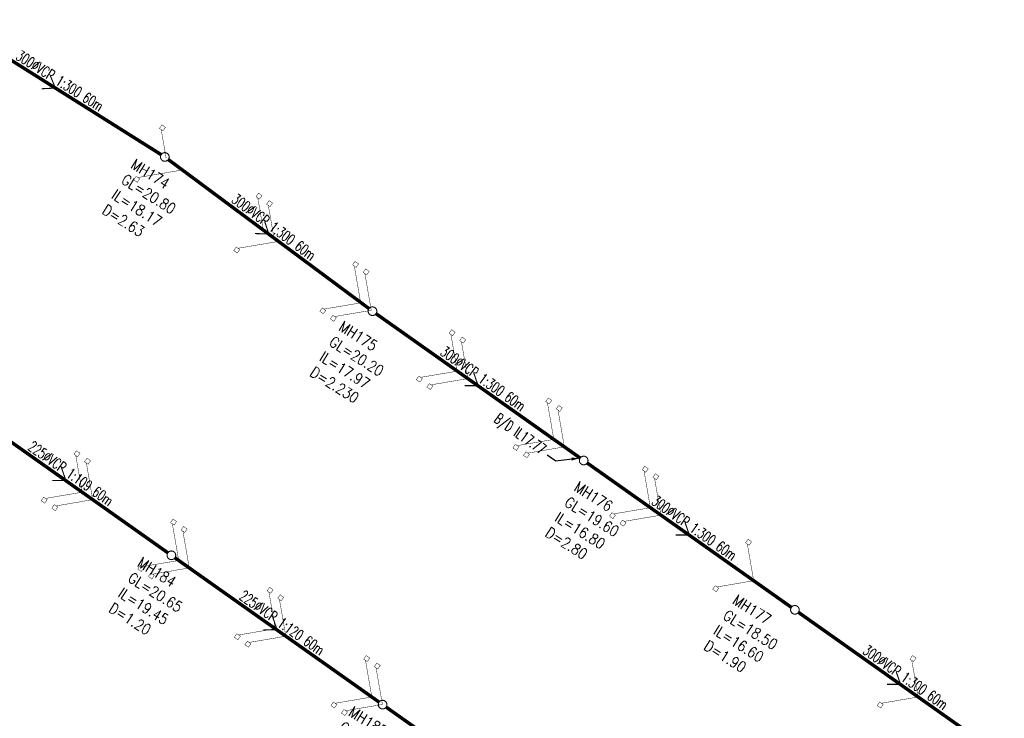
# Model space of a CAD drawing. Header units: millimetres. Extents: x -4184570 to 12269392, y -1733883 to 2875869.
# Tile 6 of 100: x -3430802 to -3202378, y 1583245 to 1745248. Entities that reach past the tile are written whole.
import ezdxf
from ezdxf.enums import TextEntityAlignment as Align

# ---------------------------------------------------------------- set-up
doc = ezdxf.new("R2010")
doc.units = ezdxf.units.MM
doc.header["$MEASUREMENT"] = 0
doc.linetypes.add('HIDDEN', pattern=[0.375, 0.25, -0.125])
for name, color, linetype in [("RUMAH SESBUAH 3 TGKT 70'X170", 23, 'Continuous'), ('SEW-IC2', 26, 'HIDDEN'), ('SEW-LINE-TXT2', 5, 'Continuous'), ('SEW-LINE225VCP2', 180, 'Continuous'), ('SEW-LINE300VCP2', 33, 'Continuous'), ('SEW-MH-TXT2', 4, 'Continuous'), ('SEW-MH2', 10, 'Continuous')]:
    doc.layers.add(name, color=color, linetype=linetype)
doc.layers.get("RUMAH SESBUAH 3 TGKT 70'X170").off()
doc.styles.add('LEVELS', font='romand.shx', dxfattribs={"width": 0.85})
doc.styles.add('ROMANS', font='romans')
doc.styles.add('SEW-T2', font='romand.shx', dxfattribs={"width": 0.65, "height": 2500})
doc.dimstyles.new('SEW1000', dxfattribs={"dimscale": 1000, "dimtxt": 2, "dimasz": 1.5, "dimexe": 1.5, "dimexo": 1.5, "dimgap": 0.65, "dimtad": 1, "dimdec": 0, "dimzin": 0, "dimdsep": 46, "dimtxsty": 'ROMANS', "dimcen": 0.09, "dimdle": 8, "dimclrd": 9, "dimclre": 9, "dimclrt": 256, "dimadec": 0, "dimazin": 0, "dimtfac": 1, "dimtdec": 0, "dimtofl": 0, "dimtmove": 2, "dimatfit": 3, "dimfxl": 1, "dimtolj": 1, "dimtzin": 0, "dimarcsym": 0})

# ---------------------------------------------------------------- blocks, each defined once
blk = doc.blocks.new('A$C3E205506')
at = {"layer": 'SEW-IC2', "ltscale": 5, "const_width": 99.99999999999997}
for points in [[(689954.9387356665, 1478350.821496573), (688813.1763225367, 1484940.576178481), (689221.8975679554, 1484652.571068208), (689797.9077885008, 1485470.013559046), (688980.4652976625, 1486046.023779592), (688404.4550771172, 1485228.581288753), (688813.1763225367, 1484940.576178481)], [(693716.5423806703, 1475587.150942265), (683410.7900821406, 1473830.877493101), (683818.7142511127, 1473541.744526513), (683240.4483179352, 1472725.896188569), (682424.5999799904, 1473304.162121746), (683002.8659131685, 1474120.010459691), (683410.7900821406, 1473830.877493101)], [(712510.3727564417, 1461634.57618928), (711215.4146927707, 1469108.509351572), (711624.1359381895, 1468820.5042413), (712200.1461587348, 1469637.946732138), (711382.7036678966, 1470213.956952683), (710806.6934473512, 1469396.514461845), (711215.4146927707, 1469108.509351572)], [(714977.7000665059, 1459802.827788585), (713665.0252888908, 1467379.01409682), (714073.7465343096, 1467091.008986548), (714649.7567548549, 1467908.451477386), (713832.3142640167, 1468484.461697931), (713256.3040434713, 1467667.019207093), (713665.0252888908, 1467379.01409682)], [(716025.5899044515, 1459024.872416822), (706629.3508744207, 1457423.595319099), (707037.2750433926, 1457134.462352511), (706459.0091102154, 1456318.614014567), (705643.1607722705, 1456896.879947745), (706221.4267054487, 1457712.728285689), (706629.3508744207, 1457423.595319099)], [(735071.5634049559, 1444885.106137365), (733617.6530630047, 1453276.442524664), (734026.3743084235, 1452988.437414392), (734602.3845289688, 1453805.879905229), (733784.9420381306, 1454381.890125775), (733208.9318175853, 1453564.447634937), (733617.6530630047, 1453276.442524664)], [(737537.0537795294, 1443063.959727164), (736067.2636591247, 1451546.947269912), (736475.9849045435, 1451258.94215964), (737051.9951250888, 1452076.384650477), (736234.5526342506, 1452652.394871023), (735658.5424137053, 1451834.952380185), (736067.2636591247, 1451546.947269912)], [(734978.8947114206, 1444753.980733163), (726583.5706156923, 1443323.276369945), (726991.4947845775, 1443034.143403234), (726413.2288511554, 1442218.295065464), (725597.3805133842, 1442796.560998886), (726175.6464468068, 1443612.409336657), (726583.5706156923, 1443323.276369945)], [(737518.6080596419, 1443037.859192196), (729031.589254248, 1441591.528508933), (729439.513423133, 1441302.395542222), (728861.2474897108, 1440486.547204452), (728045.3991519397, 1441064.813137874), (728623.6650853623, 1441880.661475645), (729031.589254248, 1441591.528508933)], [(757473.8017750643, 1429053.039310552), (756019.8914331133, 1437444.375697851), (756428.612678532, 1437156.370587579), (757004.6228990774, 1437973.813078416), (756187.1804082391, 1438549.823298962), (755611.1701876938, 1437732.380808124), (756019.8914331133, 1437444.375697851)], [(759939.292149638, 1427231.892900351), (758469.5020292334, 1435714.880443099), (758878.2232746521, 1435426.875332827), (759454.2334951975, 1436244.317823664), (758636.7910043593, 1436820.32804421), (758060.7807838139, 1436002.885553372), (758469.5020292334, 1435714.880443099)], [(757381.1330815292, 1428921.913906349), (748985.8089858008, 1427491.209543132), (749393.733154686, 1427202.076576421), (748815.4672212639, 1426386.22823865), (747999.6188834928, 1426964.494172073), (748577.8848169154, 1427780.342509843), (748985.8089858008, 1427491.209543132)], [(759920.8464297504, 1427205.792365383), (751433.8276243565, 1425759.46168212), (751841.7517932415, 1425470.328715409), (751263.4858598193, 1424654.480377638), (750447.6375220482, 1425232.746311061), (751025.9034554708, 1426048.594648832), (751433.8276243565, 1425759.46168212)], [(779876.040145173, 1413220.972483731), (778422.1298032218, 1421612.30887103), (778830.8510486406, 1421324.303760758), (779406.8612691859, 1422141.746251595), (778589.4187783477, 1422717.756472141), (778013.4085578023, 1421900.313981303), (778422.1298032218, 1421612.30887103)], [(782341.5305197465, 1411399.82607353), (780871.7403993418, 1419882.813616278), (781280.4616447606, 1419594.808506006), (781856.4718653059, 1420412.250996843), (781039.0293744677, 1420988.261217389), (780463.0191539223, 1420170.818726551), (780871.7403993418, 1419882.813616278)], [(779783.3714516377, 1413089.847079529), (771388.0473559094, 1411659.142716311), (771795.9715247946, 1411370.0097496), (771217.7055913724, 1410554.16141183), (770401.8572536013, 1411132.427345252), (770980.1231870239, 1411948.275683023), (771388.0473559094, 1411659.142716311)], [(670450.4801631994, 1400977.870643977), (668996.5698212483, 1409369.207031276), (669405.2910666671, 1409081.201921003), (669981.3012872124, 1409898.644411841), (669163.8587963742, 1410474.654632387), (668587.8485758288, 1409657.212141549), (668996.5698212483, 1409369.207031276)], [(782323.084799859, 1411373.725538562), (773836.065994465, 1409927.394855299), (774243.99016335, 1409638.261888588), (773665.7242299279, 1408822.413550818), (772849.8758921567, 1409400.67948424), (773428.1418255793, 1410216.527822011), (773836.065994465, 1409927.394855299)], [(672915.970537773, 1399156.724233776), (671446.1804173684, 1407639.711776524), (671854.9016627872, 1407351.706666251), (672430.9118833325, 1408169.149157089), (671613.4693924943, 1408745.159377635), (671037.459171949, 1407927.716886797), (671446.1804173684, 1407639.711776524)], [(802278.2785152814, 1397388.905656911), (800824.3681733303, 1405780.24204421), (801233.0894187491, 1405492.236933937), (801809.0996392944, 1406309.679424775), (800991.6571484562, 1406885.689645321), (800415.6469279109, 1406068.247154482), (800824.3681733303, 1405780.24204421)], [(804743.768889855, 1395567.75924671), (803273.9787694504, 1404050.746789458), (803682.7000148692, 1403762.741679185), (804258.7102354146, 1404580.184170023), (803441.2677445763, 1405156.194390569), (802865.257524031, 1404338.75189973), (803273.9787694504, 1404050.746789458)], [(670357.8114696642, 1400846.745239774), (661962.4873739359, 1399416.040876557), (662370.4115428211, 1399126.907909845), (661792.145609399, 1398311.059572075), (660976.2972716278, 1398889.325505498), (661554.5632050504, 1399705.173843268), (661962.4873739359, 1399416.040876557)], [(672897.5248178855, 1399130.623698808), (664410.5060124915, 1397684.293015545), (664818.4301813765, 1397395.160048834), (664240.1642479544, 1396579.311711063), (663424.3159101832, 1397157.577644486), (664002.5818436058, 1397973.425982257), (664410.5060124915, 1397684.293015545)], [(802185.6098217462, 1397257.780252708), (793790.2857260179, 1395827.075889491), (794198.2098949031, 1395537.942922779), (793619.943961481, 1394722.094585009), (792804.0956237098, 1395300.360518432), (793382.3615571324, 1396116.208856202), (793790.2857260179, 1395827.075889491)], [(692852.7185333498, 1385145.803817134), (691398.8081913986, 1393537.140204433), (691807.5294368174, 1393249.135094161), (692383.5396573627, 1394066.577584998), (691566.0971665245, 1394642.587805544), (690990.0869459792, 1393825.145314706), (691398.8081913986, 1393537.140204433)], [(804725.3231699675, 1395541.658711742), (796238.3043645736, 1394095.328028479), (796646.2285334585, 1393806.195061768), (796067.9626000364, 1392990.346723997), (795252.1142622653, 1393568.61265742), (795830.3801956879, 1394384.460995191), (796238.3043645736, 1394095.328028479)], [(695318.2089079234, 1383324.657406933), (693848.4187875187, 1391807.644949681), (694257.1400329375, 1391519.639839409), (694833.1502534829, 1392337.082330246), (694015.7077626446, 1392913.092550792), (693439.6975420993, 1392095.650059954), (693848.4187875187, 1391807.644949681)], [(826260.5777690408, 1380361.438122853), (824790.7876486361, 1388844.425665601), (825199.5088940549, 1388556.420555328), (825775.5191146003, 1389373.863046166), (824958.076623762, 1389949.873266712), (824382.0664032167, 1389132.430775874), (824790.7876486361, 1388844.425665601)], [(692760.0498398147, 1385014.678412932), (684364.7257440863, 1383583.974049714), (684772.6499129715, 1383294.841083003), (684194.3839795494, 1382478.992745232), (683378.5356417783, 1383057.258678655), (683956.8015752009, 1383873.107016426), (684364.7257440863, 1383583.974049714)], [(695299.7631880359, 1383298.556871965), (686812.744382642, 1381852.226188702), (687220.668551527, 1381563.093221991), (686642.4026181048, 1380747.244884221), (685826.5542803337, 1381325.510817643), (686404.8202137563, 1382141.359155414), (686812.744382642, 1381852.226188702)], [(826242.1320491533, 1380335.337587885), (817755.1132437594, 1378889.006904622), (818163.0374126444, 1378599.873937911), (817584.7714792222, 1377784.02560014), (816768.9231414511, 1378362.291533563), (817347.1890748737, 1379178.139871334), (817755.1132437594, 1378889.006904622)], [(715254.956903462, 1369313.73699032), (713801.0465615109, 1377705.07337762), (714209.7678069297, 1377417.068267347), (714785.778027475, 1378234.510758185), (713968.3355366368, 1378810.520978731), (713392.3253160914, 1377993.078487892), (713801.0465615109, 1377705.07337762)], [(717720.4472780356, 1367492.59058012), (716250.6571576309, 1375975.578122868), (716659.3784030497, 1375687.573012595), (717235.388623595, 1376505.015503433), (716417.9461327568, 1377081.025723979), (715841.9359122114, 1376263.58323314), (716250.6571576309, 1375975.578122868)], [(715162.2882099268, 1369182.611586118), (706766.9641141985, 1367751.907222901), (707174.8882830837, 1367462.774256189), (706596.6223496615, 1366646.925918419), (705780.7740118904, 1367225.191851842), (706359.039945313, 1368041.040189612), (706766.9641141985, 1367751.907222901)], [(717702.0015581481, 1367466.490045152), (709214.9827527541, 1366020.159361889), (709622.9069216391, 1365731.026395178), (709044.640988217, 1364915.178057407), (708228.7926504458, 1365493.44399083), (708807.0585838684, 1366309.292328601), (709214.9827527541, 1366020.159361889)], [(737657.1952735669, 1353481.670163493), (736203.2849316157, 1361873.006550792), (736612.0061770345, 1361585.001440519), (737188.0163975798, 1362402.443931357), (736370.5739067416, 1362978.454151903), (735794.5636861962, 1362161.011661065), (736203.2849316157, 1361873.006550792)], [(864396.0183210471, 1353485.792693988), (862942.1079790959, 1361877.129081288), (863350.8292245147, 1361589.123971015), (863926.83944506, 1362406.566461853), (863109.3969542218, 1362982.576682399), (862533.3867336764, 1362165.13419156), (862942.1079790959, 1361877.129081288)], [(740122.6856481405, 1351660.523753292), (738652.8955277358, 1360143.51129604), (739061.6167731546, 1359855.506185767), (739637.6269936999, 1360672.948676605), (738820.1845028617, 1361248.958897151), (738244.1742823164, 1360431.516406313), (738652.8955277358, 1360143.51129604)], [(737564.5265800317, 1353350.54475929), (729169.2024843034, 1351919.840396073), (729577.1266531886, 1351630.707429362), (728998.8607197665, 1350814.859091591), (728183.0123819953, 1351393.125025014), (728761.2783154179, 1352208.973362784), (729169.2024843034, 1351919.840396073)], [(864303.3496275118, 1353354.667289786), (855908.0255317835, 1351923.962926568), (856315.9497006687, 1351634.829959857), (855737.6837672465, 1350818.981622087), (854921.8354294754, 1351397.247555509), (855500.101362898, 1352213.09589328), (855908.0255317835, 1351923.962926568)], [(740104.239928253, 1351634.423218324), (731617.221122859, 1350188.092535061), (732025.145291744, 1349898.95956835), (731446.8793583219, 1349083.111230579), (730631.0310205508, 1349661.377164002), (731209.2969539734, 1350477.225501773), (731617.221122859, 1350188.092535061)]]:
    blk.add_lwpolyline(points, dxfattribs=at)
at = {"layer": 'SEW-LINE225VCP2', "ltscale": 8}
for points, const_width in [([(642996.2777555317, 1420281.943759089), (690361.7569572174, 1386807.903370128)], 799.9999999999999), ([(665668.8041029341, 1406541.489818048), (666702.1450197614, 1403577.697076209), (663535.9041280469, 1403581.826011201)], 250), ([(691995.0493437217, 1385653.626115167), (739360.5285424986, 1352179.585728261)], 799.9999999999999), ([(714667.5756896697, 1371913.172175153), (715700.916606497, 1368949.379433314), (712534.6757147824, 1368953.508368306)], 250), ([(740993.820929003, 1351025.3084733), (788359.3001307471, 1317551.268084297)], 799.9999999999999)]:
    blk.add_lwpolyline(points, dxfattribs=dict(at, const_width=const_width))
at = {"layer": 'SEW-LINE300VCP2', "ltscale": 8}
for points, const_width in [([(688805.1031655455, 1479137.802774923), (639719.1633067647, 1510033.92725919)], 799.9999999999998), ([(663071.9505345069, 1497490.228286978), (664262.1332361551, 1494585.865017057), (661100.1922637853, 1494420.856775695)], 250), ([(737023.6216979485, 1443435.894416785), (690454.331274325, 1478009.022557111)], 799.9999999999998), ([(712799.1530987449, 1463741.841226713), (713762.8646486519, 1460754.681887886), (710597.5871804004, 1460832.893021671)], 250), ([(786008.665896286, 1408788.626981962), (738643.1866916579, 1442262.667373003)], 799.9999999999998), ([(761315.7130405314, 1428522.213430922), (762349.0539573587, 1425558.420689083), (759182.8130656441, 1425562.549624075)], 250), ([(835007.4374844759, 1374160.309338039), (787641.9582824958, 1407634.349727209)], 799.9999999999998), ([(810314.4846300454, 1393893.895786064), (811347.8255468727, 1390930.103044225), (808181.5846551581, 1390934.231979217)], 250), ([(884006.2090726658, 1339531.991694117), (836640.7298706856, 1373006.032083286)], 799.9999999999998), ([(859313.2562182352, 1359265.578142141), (860346.5971350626, 1356301.785400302), (857180.356243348, 1356305.914335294)], 250)]:
    blk.add_lwpolyline(points, dxfattribs=dict(at, const_width=const_width))
at = {"layer": 'SEW-MH2', "ltscale": 5, "const_width": 250}
for points in [[(689364.8537255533, 1479563.173644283, 25874.84073827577), (689365.0018361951, 1479563.217932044)], [(737539.9817502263, 1443797.868671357, 25874.84073827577), (737540.1298608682, 1443797.912959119)], [(786538.7533438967, 1409169.551029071, 25874.84073827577), (786538.9014545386, 1409169.595316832)], [(690891.8444022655, 1387188.827413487, 25874.84073827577), (690891.9925129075, 1387188.871701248)], [(835537.5249320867, 1374541.233385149, 25874.84073827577), (835537.6730427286, 1374541.27767291)], [(739890.6159823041, 1352560.509764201, 25874.84073827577), (739890.7640929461, 1352560.554051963)]]:
    blk.add_lwpolyline(points, format="xyb", close=True, dxfattribs=at)
at = {"layer": 'SEW-LINE-TXT2', "style": 'SEW-T2', "width": 0.65}
for s, rotation, p in [('300%%CVCP 1:300 60m', 327.8124899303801, (664262.1332361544, 1494585.865017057)), ('300%%CVCP 1:300 60m', 323.4097382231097, (713762.8646486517, 1460754.681887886)), ('300%%CVCP 1:300 60m', 324.7504604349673, (762349.0539573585, 1425558.420689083)), ('225%%CVCP 1:109 60m', 324.7504604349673, (666702.1450197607, 1403577.697076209)), ('300%%CVCP 1:300 60m', 324.7504604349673, (811347.8255468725, 1390930.103044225)), ('225%%CVCP 1:120 60m', 324.7504604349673, (715700.9166064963, 1368949.379433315)), ('300%%CVCP 1:300 60m', 324.7504604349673, (860346.5971350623, 1356301.785400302))]:
    blk.add_text(s, height=2500, rotation=rotation, dxfattribs=at).set_placement(p, align=Align.BOTTOM_CENTER)
at = {"layer": 'SEW-LINE-TXT2', "insert": (777396.0660125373, 1410168.778880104), "char_height": 2499.999999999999, "attachment_point": 6, "rotation": 324.75046043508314, "style": 'SEW-T2'}
blk.add_mtext('B/D IL17.77  ', dxfattribs=at)
at = {"layer": 'SEW-MH-TXT2', "ltscale": 5, "char_height": 2500, "width": 11117.39731617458, "attachment_point": 1, "rotation": 327.8124899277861, "style": 'LEVELS'}
for s, insert in [('MH174\\PGL=20.80\\PIL=18.17\\PD=2.63', (682856.0162597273, 1478320.117749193)), ('MH175\\PGL=20.20\\PIL=17.97\\PD=2.230', (731092.6300983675, 1440707.204195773)), ('MH176\\PGL=19.60\\PIL=16.80\\PD=2.80', (785683.4740198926, 1403504.969414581)), ('MH184\\PGL=20.65\\PIL=19.45\\PD=1.20', (684396.7343291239, 1385964.721307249)), ('MH177\\PGL=18.50\\PIL=16.60\\PD=1.90', (822478.4382152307, 1377267.754786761)), ('MH185\\PGL=20.10\\PIL=18.90\\PD=1.20', (733395.5059144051, 1351336.403665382))]:
    blk.add_mtext(s, dxfattribs=dict(at, insert=insert))
at = {"layer": 'SEW-LINE-TXT2', "annotation_type": 0, "has_hookline": 1, "hookline_direction": 1, "text_width": 15089.28571428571, "horizontal_direction": (0.8166461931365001, -0.5771386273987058, 0)}
blk.add_leader([(786008.6658962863, 1408788.626981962), (780366.2324581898, 1408062.87628568), (778371.4013663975, 1409472.65947929)], dimstyle='SEW1000', override={"dimasz": 2, "dimtad": 0, "dimclrd": 256}, dxfattribs=at)
blk = doc.blocks.new('A$C9429103f')
at = {"layer": 'SEW-LINE225VCP2', "ltscale": 5}
blk.add_blockref('A$C3E205506', (98253.63464917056, 519203.4004864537), dxfattribs=at)

msp = doc.modelspace()

# ---------------------------------------------------------------- block references
at = {"layer": "RUMAH SESBUAH 3 TGKT 70'X170", "color": 6, "ltscale": 5}
msp.add_blockref('A$C9429103f', (-4185038.249873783, -284389.7413089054), dxfattribs=at)

doc.saveas('drawing.dxf')
